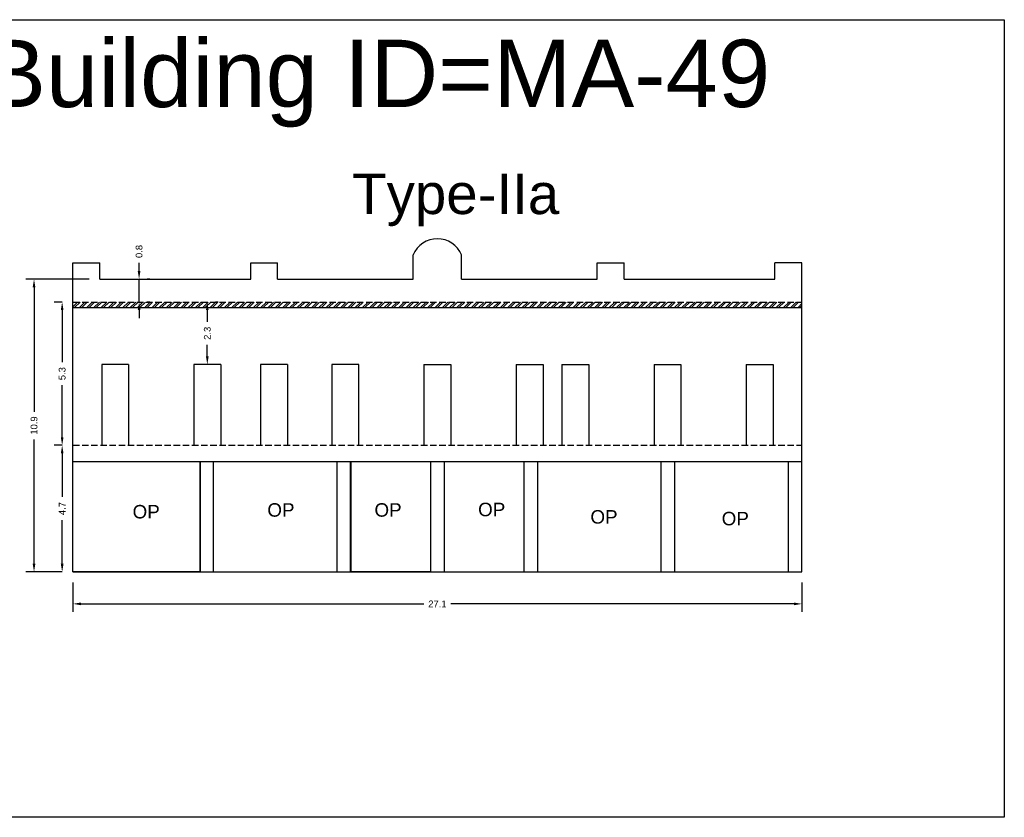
# Model space of a CAD drawing. Header units: metres. Extents: x 3416649 to 3417100, y -6712966 to -6712690.
# Tile 67 of 72: x 3417004 to 3417040, y -6712848 to -6712818. Entities that reach past the tile are written whole.
import ezdxf

# ---------------------------------------------------------------- set-up
doc = ezdxf.new("R2010")
doc.units = ezdxf.units.M
doc.linetypes.add('ACAD_ISO02W100', pattern=[15, 12, -3])
doc.layers.add('Dotted', color=7, linetype='ACAD_ISO02W100', plot=False)
doc.styles.get("Standard").update_dxf_attribs({"font": 'arial.ttf'})
doc.dimstyles.new('ISO-25', dxfattribs={"dimtxt": 0.25, "dimasz": 0.3, "dimexe": 0.3, "dimexo": 0.4, "dimgap": 0.2, "dimtad": 0, "dimdec": 1, "dimdsep": 46, "dimtxsty": 'Standard', "dimcen": 2.5, "dimadec": 0, "dimazin": 0, "dimtfac": 1, "dimtdec": 1, "dimtmove": 0, "dimatfit": 3, "dimfxl": 1, "dimarcsym": 0})

# ---------------------------------------------------------------- blocks, each defined once
blk = doc.blocks.new('*D399')
at = {"color": 0, "lineweight": -2, "transparency": 16777216}
for p, q in [((3417005.781, -6712838.925), (3417005.781, -6712840.013)), ((3417032.841, -6712838.925), (3417032.841, -6712840.013)), ((3417006.081, -6712839.713), (3417018.808, -6712839.713)), ((3417032.541, -6712839.713), (3417019.814, -6712839.713))]:
    blk.add_line(p, q, dxfattribs=at)
at = {"color": 0, "transparency": 16777216}
for points in [[(3417006.081, -6712839.663), (3417006.081, -6712839.763), (3417005.781, -6712839.713)], [(3417032.541, -6712839.663), (3417032.541, -6712839.763), (3417032.841, -6712839.713)]]:
    blk.add_solid(points, dxfattribs=at)
at = {"layer": 'Defpoints', "color": 0, "transparency": 16777216}
for p in [(3417005.781, -6712838.525), (3417032.841, -6712838.525), (3417032.841, -6712839.713)]:
    blk.add_point(p, dxfattribs=at)
at = {"color": 0, "transparency": 16777216, "insert": (3417019.311, -6712839.713), "char_height": 0.25, "attachment_point": 5}
blk.add_mtext('27.1', dxfattribs=at)
blk = doc.blocks.new('*D400')
at = {"color": 0, "lineweight": -2, "transparency": 16777216}
for p, q in [((3417005.381, -6712833.825), (3417005.084, -6712833.825)), ((3417005.384, -6712834.125), (3417005.384, -6712835.742)), ((3417005.384, -6712838.225), (3417005.384, -6712836.608)), ((3417005.381, -6712838.525), (3417005.084, -6712838.525))]:
    blk.add_line(p, q, dxfattribs=at)
at = {"color": 0, "transparency": 16777216}
for points in [[(3417005.334, -6712834.125), (3417005.434, -6712834.125), (3417005.384, -6712833.825)], [(3417005.334, -6712838.225), (3417005.434, -6712838.225), (3417005.384, -6712838.525)]]:
    blk.add_solid(points, dxfattribs=at)
at = {"layer": 'Defpoints', "color": 0, "transparency": 16777216}
for p in [(3417005.384, -6712833.825), (3417005.781, -6712833.825), (3417005.781, -6712838.525)]:
    blk.add_point(p, dxfattribs=at)
at = {"color": 0, "transparency": 16777216, "insert": (3417005.384, -6712836.175), "char_height": 0.25, "attachment_point": 5, "rotation": 90}
blk.add_mtext('4.7', dxfattribs=at)
blk = doc.blocks.new('*D401')
at = {"color": 0, "lineweight": -2, "transparency": 16777216}
for p, q in [((3417005.381, -6712828.505), (3417005.084, -6712828.505)), ((3417005.384, -6712828.805), (3417005.384, -6712830.737)), ((3417005.384, -6712833.525), (3417005.384, -6712831.592)), ((3417005.381, -6712833.825), (3417005.084, -6712833.825))]:
    blk.add_line(p, q, dxfattribs=at)
at = {"color": 0, "transparency": 16777216}
for points in [[(3417005.334, -6712828.805), (3417005.434, -6712828.805), (3417005.384, -6712828.505)], [(3417005.334, -6712833.525), (3417005.434, -6712833.525), (3417005.384, -6712833.825)]]:
    blk.add_solid(points, dxfattribs=at)
at = {"layer": 'Defpoints', "color": 0, "transparency": 16777216}
for p in [(3417005.384, -6712828.505), (3417005.781, -6712828.505), (3417005.781, -6712833.825)]:
    blk.add_point(p, dxfattribs=at)
at = {"color": 0, "transparency": 16777216, "insert": (3417005.384, -6712831.165), "char_height": 0.25, "attachment_point": 5, "rotation": 90}
blk.add_mtext('5.3', dxfattribs=at)
blk = doc.blocks.new('*D402')
at = {"color": 0, "lineweight": -2, "transparency": 16777216}
for p, q in [((3417006.381, -6712827.655), (3417004.039, -6712827.655)), ((3417004.339, -6712827.955), (3417004.339, -6712832.577)), ((3417004.339, -6712838.225), (3417004.339, -6712833.603)), ((3417005.381, -6712838.525), (3417004.039, -6712838.525))]:
    blk.add_line(p, q, dxfattribs=at)
at = {"color": 0, "transparency": 16777216}
for points in [[(3417004.289, -6712827.955), (3417004.389, -6712827.955), (3417004.339, -6712827.655)], [(3417004.289, -6712838.225), (3417004.389, -6712838.225), (3417004.339, -6712838.525)]]:
    blk.add_solid(points, dxfattribs=at)
at = {"layer": 'Defpoints', "color": 0, "transparency": 16777216}
for p in [(3417004.339, -6712827.655), (3417006.781, -6712827.655), (3417005.781, -6712838.525)]:
    blk.add_point(p, dxfattribs=at)
at = {"color": 0, "transparency": 16777216, "insert": (3417004.339, -6712833.09), "char_height": 0.25, "attachment_point": 5, "rotation": 90}
blk.add_mtext('10.9', dxfattribs=at)
blk = doc.blocks.new('*D403')
at = {"color": 0, "lineweight": -2, "transparency": 16777216}
for p, q in [((3417008.239, -6712827.355), (3417008.239, -6712827.055)), ((3417008.239, -6712828.505), (3417008.239, -6712827.655)), ((3417008.639, -6712827.655), (3417008.539, -6712827.655)), ((3417008.639, -6712828.505), (3417008.539, -6712828.505)), ((3417008.239, -6712828.805), (3417008.239, -6712829.105))]:
    blk.add_line(p, q, dxfattribs=at)
at = {"color": 0, "transparency": 16777216}
for points in [[(3417008.189, -6712827.355), (3417008.289, -6712827.355), (3417008.239, -6712827.655)], [(3417008.189, -6712828.805), (3417008.289, -6712828.805), (3417008.239, -6712828.505)]]:
    blk.add_solid(points, dxfattribs=at)
at = {"layer": 'Defpoints', "color": 0, "transparency": 16777216}
for p in [(3417008.239, -6712827.655), (3417008.239, -6712827.655), (3417008.239, -6712828.505)]:
    blk.add_point(p, dxfattribs=at)
at = {"color": 0, "transparency": 16777216, "insert": (3417008.239, -6712826.627), "char_height": 0.25, "attachment_point": 5, "rotation": 90}
blk.add_mtext('0.8', dxfattribs=at)
blk = doc.blocks.new('*D404')
at = {"color": 0, "lineweight": -2, "transparency": 16777216}
for p, q in [((3417011.171, -6712828.505), (3417011.071, -6712828.505)), ((3417010.771, -6712828.805), (3417010.771, -6712829.235)), ((3417010.771, -6712830.525), (3417010.771, -6712830.095)), ((3417011.171, -6712830.825), (3417011.071, -6712830.825))]:
    blk.add_line(p, q, dxfattribs=at)
at = {"color": 0, "transparency": 16777216}
for points in [[(3417010.721, -6712828.805), (3417010.821, -6712828.805), (3417010.771, -6712828.505)], [(3417010.721, -6712830.525), (3417010.821, -6712830.525), (3417010.771, -6712830.825)]]:
    blk.add_solid(points, dxfattribs=at)
at = {"layer": 'Defpoints', "color": 0, "transparency": 16777216}
for p in [(3417010.771, -6712828.505), (3417010.771, -6712828.505), (3417010.771, -6712830.825)]:
    blk.add_point(p, dxfattribs=at)
at = {"color": 0, "transparency": 16777216, "insert": (3417010.771, -6712829.665), "char_height": 0.25, "attachment_point": 5, "rotation": 90}
blk.add_mtext('2.3', dxfattribs=at)

msp = doc.modelspace()

# ---------------------------------------------------------------- hatches: boundary and pattern name
h = msp.add_hatch()
h.set_pattern_fill('ANSI32', color=256, scale=0.02)
h.set_pattern_definition([(45, (-47.46478, 0), (-0.134703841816, 0.134703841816), []), (45, (-47.37498, 0), (-0.134703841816, 0.134703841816), [])])
h.paths.add_polyline_path([(3417032.841, -6712828.705), (3417032.841, -6712828.505), (3417005.781, -6712828.505), (3417005.781, -6712828.705)])

# ---------------------------------------------------------------- linework, layer by layer
for points in [[(3416998.889, -6712818.02), (3417040.353, -6712818.02), (3417040.353, -6712847.639), (3416998.889, -6712847.639)], [(3417005.781, -6712834.425), (3417010.505, -6712834.425), (3417010.505, -6712838.525), (3417005.781, -6712838.525)], [(3417016.111, -6712834.425), (3417019.061, -6712834.425), (3417019.061, -6712838.525), (3417016.111, -6712838.525)]]:
    msp.add_lwpolyline(points, close=True)
for points in [[(3417018.411, -6712827.655), (3417018.411, -6712826.755)], [(3417020.211, -6712827.655), (3417020.211, -6712826.755)], [(3417005.781, -6712827.055), (3417006.781, -6712827.055)], [(3417005.781, -6712838.525), (3417005.781, -6712827.055)], [(3417006.781, -6712827.655), (3417006.781, -6712827.055)], [(3417012.381, -6712827.655), (3417012.381, -6712827.055)], [(3417012.381, -6712827.055), (3417013.381, -6712827.055)], [(3417013.381, -6712827.655), (3417013.381, -6712827.055)], [(3417025.241, -6712827.655), (3417025.241, -6712827.055)], [(3417025.241, -6712827.055), (3417026.241, -6712827.055)], [(3417026.241, -6712827.655), (3417026.241, -6712827.055)], [(3417031.841, -6712827.655), (3417031.841, -6712827.055)], [(3417032.841, -6712827.055), (3417031.841, -6712827.055)], [(3417032.841, -6712838.525), (3417032.841, -6712827.055)], [(3417006.781, -6712827.655), (3417012.381, -6712827.655)], [(3417013.381, -6712827.655), (3417018.411, -6712827.655)], [(3417020.211, -6712827.655), (3417025.241, -6712827.655)], [(3417026.241, -6712827.655), (3417031.841, -6712827.655)], [(3417005.781, -6712828.705), (3417032.841, -6712828.705)], [(3417007.851, -6712830.825), (3417006.851, -6712830.825)], [(3417006.851, -6712830.825), (3417006.851, -6712833.825)], [(3417007.851, -6712830.825), (3417007.851, -6712833.825)], [(3417011.271, -6712830.825), (3417010.271, -6712830.825)], [(3417010.271, -6712830.825), (3417010.271, -6712833.825)], [(3417011.271, -6712830.825), (3417011.271, -6712833.825)], [(3417013.746, -6712830.825), (3417012.746, -6712830.825)], [(3417012.746, -6712830.825), (3417012.746, -6712833.825)], [(3417013.746, -6712830.825), (3417013.746, -6712833.825)], [(3417016.391, -6712833.825), (3417016.391, -6712830.825), (3417015.391, -6712830.825), (3417015.391, -6712833.825)], [(3417018.811, -6712830.825), (3417019.811, -6712830.825)], [(3417018.811, -6712830.825), (3417018.811, -6712833.825)], [(3417019.811, -6712830.825), (3417019.811, -6712833.825)], [(3417022.231, -6712830.825), (3417022.231, -6712833.825)], [(3417022.231, -6712830.825), (3417023.231, -6712830.825)], [(3417023.231, -6712830.825), (3417023.231, -6712833.825)], [(3417023.931, -6712830.825), (3417023.931, -6712833.825)], [(3417023.931, -6712830.825), (3417024.931, -6712830.825)], [(3417024.931, -6712830.825), (3417024.931, -6712833.825)], [(3417027.351, -6712830.825), (3417027.351, -6712833.825)], [(3417027.351, -6712830.825), (3417028.351, -6712830.825)], [(3417028.351, -6712830.825), (3417028.351, -6712833.825)], [(3417030.771, -6712830.825), (3417030.771, -6712833.825)], [(3417030.771, -6712830.825), (3417031.771, -6712830.825)], [(3417031.771, -6712830.825), (3417031.771, -6712833.825)], [(3417005.781, -6712834.425), (3417032.841, -6712834.425)], [(3417010.505, -6712838.525), (3417010.505, -6712834.425)], [(3417011.005, -6712838.525), (3417011.005, -6712834.425)], [(3417015.59, -6712838.525), (3417015.59, -6712834.425)], [(3417016.09, -6712838.525), (3417016.09, -6712834.425)], [(3417016.111, -6712838.525), (3417016.111, -6712834.425)], [(3417019.061, -6712834.425), (3417019.061, -6712838.525)], [(3417019.561, -6712834.425), (3417019.561, -6712838.525)], [(3417022.533, -6712838.525), (3417022.533, -6712834.425)], [(3417023.033, -6712838.525), (3417023.033, -6712834.425)], [(3417027.618, -6712838.525), (3417027.618, -6712834.425)], [(3417028.118, -6712838.525), (3417028.118, -6712834.425)], [(3417032.341, -6712838.525), (3417032.341, -6712834.425)], [(3417005.781, -6712838.525), (3417032.841, -6712838.525)]]:
    msp.add_lwpolyline(points)
msp.add_arc((3417019.311, -6712827.13), 0.975, 22.6199, 157.3801)
at = {"layer": 'Dotted', "ltscale": 0.02}
for points in [[(3417005.781, -6712828.505), (3417032.841, -6712828.505)], [(3417005.781, -6712833.825), (3417032.841, -6712833.825)]]:
    msp.add_lwpolyline(points, dxfattribs=at)

# ---------------------------------------------------------------- texts
at = {"attachment_point": 1}
for s, width, heights, insert, char_height in [('Building ID=MA-49', 67.86454, [0.517], (3417002.453, -6712818.765), 2.5), ('Type-IIa ', 9.99112, [0.517], (3417016.148, -6712823.738), 1.5), ('OP', 1.17554, [0], (3417012.999, -6712835.975), 0.5), ('OP', 1.17554, [0], (3417016.975, -6712835.975), 0.5), ('OP', 1.17554, [0], (3417020.822, -6712835.958), 0.5), ('OP', 1.17554, [0], (3417007.998, -6712836.04), 0.5), ('OP', 1.17554, [0], (3417024.99, -6712836.232), 0.5), ('OP', 1.17554, [0], (3417029.863, -6712836.296), 0.5)]:
    msp.add_mtext_dynamic_manual_height_columns(s, width=width, gutter_width=12.5, heights=heights, dxfattribs=dict(at, insert=insert, char_height=char_height))

# ---------------------------------------------------------------- dimensions: what is measured, and where the dimension line sits
for base, p1, p2, picture, middle in [((3417008.238608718, -6712827.654900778), (3417008.238608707, -6712828.504900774), (3417008.238608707, -6712827.654900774), '*D403', (3417008.238608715, -6712826.627069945)), ((3417004.339, -6712827.655), (3417005.781, -6712838.525), (3417006.781, -6712827.655), '*D402', (3417004.339, -6712833.09)), ((3417005.384, -6712828.505), (3417005.781, -6712833.825), (3417005.781, -6712828.505), '*D401', (3417005.384, -6712831.165)), ((3417010.771, -6712828.505), (3417010.771, -6712830.825), (3417010.771, -6712828.505), '*D404', (3417010.771, -6712829.665)), ((3417005.384, -6712833.825), (3417005.781, -6712838.525), (3417005.781, -6712833.825), '*D400', (3417005.384, -6712836.175))]:
    dim = msp.add_linear_dim(base=base, p1=p1, p2=p2, angle=90, dimstyle='ISO-25')
    dim.commit()
    dim.dimension.update_dxf_attribs({"geometry": picture, "text_midpoint": middle})
dim = msp.add_linear_dim(base=(3417032.841, -6712839.713), p1=(3417005.781, -6712838.525), p2=(3417032.841, -6712838.525), dimstyle='ISO-25')
dim.commit()
dim.dimension.update_dxf_attribs({"geometry": '*D399', "text_midpoint": (3417019.311, -6712839.713)})

doc.saveas('drawing.dxf')
